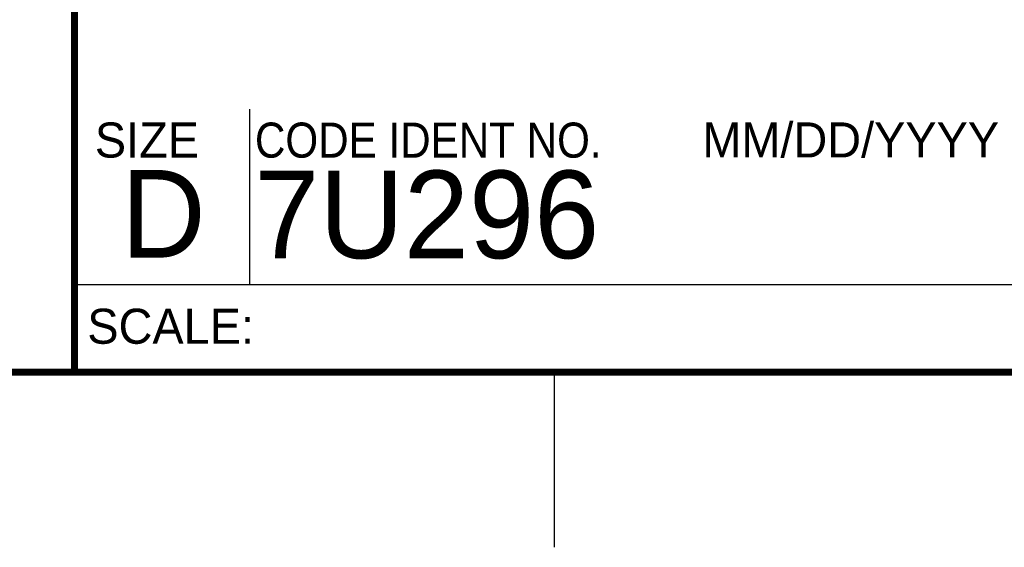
# Model space of a CAD drawing. Header units: inches. Extents: x 0 to 34, y 0 to 22.
# Tile 3 of 9: x 28.2 to 31, y 0 to 1.5. Entities that reach past the tile are written whole.
import ezdxf

# ---------------------------------------------------------------- set-up
doc = ezdxf.new("R2010")
doc.units = ezdxf.units.IN
doc.header["$LTSCALE"] = 1.87
doc.header["$MEASUREMENT"] = 0
doc.layers.get('0').update_dxf_attribs({"linetype": 'CONTINUOUS'})
doc.styles.add('TEXTSTYLE_2', font='txt')
doc.styles.add('TEXTSTYLE_3', font='txt', dxfattribs={"width": 0.9})

msp = doc.modelspace()

# ---------------------------------------------------------------- linework, layer by layer
at = {"color": 2, "linetype": 'CONTINUOUS'}
for p, q in [((28.88, 0.75), (28.88, 1.25)), ((28.38, 0.75), (33.5, 0.75)), ((29.75, 0), (29.75, 0.5))]:
    msp.add_line(p, q, dxfattribs=at)
at = {"color": 7, "linetype": 'CONTINUOUS', "const_width": 0.02}
for points in [[(28.38, 3), (28.38, 0.5)], [(0.5, 0.5), (33.5, 0.5)]]:
    msp.add_lwpolyline(points, dxfattribs=at)

# ---------------------------------------------------------------- texts
at = {"color": 2, "linetype": 'CONTINUOUS', "char_height": 0.1, "attachment_point": 1, "line_spacing_factor": 0.9}
for s, insert, width, style in [('SIZE', (28.4379, 1.2118), 0.4, 'TEXTSTYLE_2'), ('CODE IDENT NO.', (28.8949, 1.2115), 1.26, 'TEXTSTYLE_3'), ('MM/DD/YYYY', (30.1721, 1.2121), 1, 'TEXTSTYLE_2'), ('SCALE:', (28.4164, 0.6806), 0.6, 'TEXTSTYLE_2')]:
    msp.add_mtext(s, dxfattribs=dict(at, insert=insert, width=width, style=style))
at = {"color": 7, "linetype": 'CONTINUOUS', "char_height": 0.25, "attachment_point": 1, "line_spacing_factor": 0.9, "style": 'TEXTSTYLE_2'}
for s, insert, width in [('D  ', (28.5128, 1.0764), 0.75), ('7U296', (28.8928, 1.0745), 1.25)]:
    msp.add_mtext(s, dxfattribs=dict(at, insert=insert, width=width))

doc.saveas('drawing.dxf')
